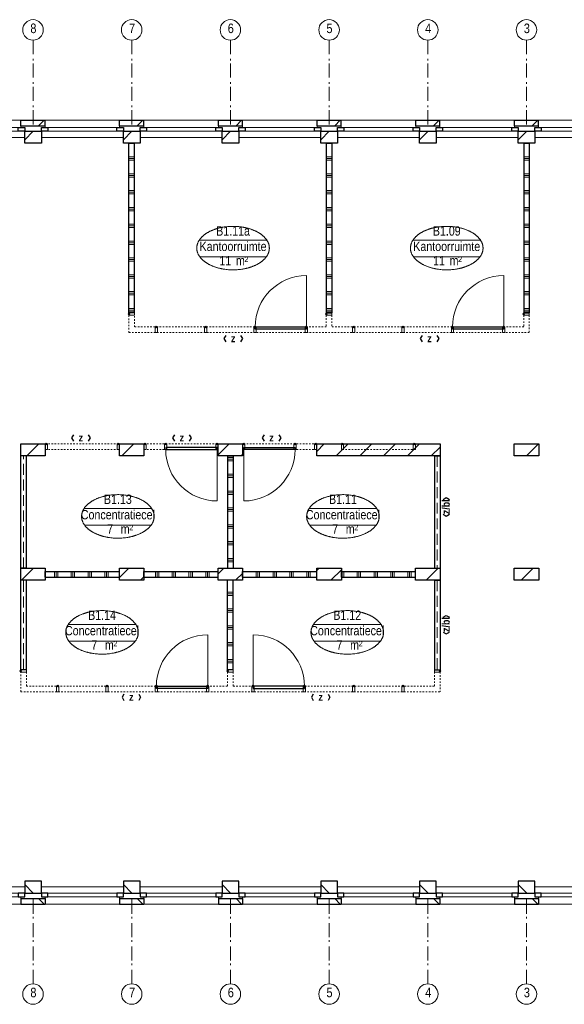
# Model space of a CAD drawing. Header units: millimetres. Extents: x 293454 to 524618, y 211738 to 307297.
# Tile 43 of 152: x 430040 to 439752, y 247976 to 265525. Entities that reach past the tile are written whole.
import ezdxf
from ezdxf.enums import TextEntityAlignment as Align

# ---------------------------------------------------------------- set-up
doc = ezdxf.new("R2010")
doc.units = ezdxf.units.MM
doc.header["$LTSCALE"] = 400
doc.header["$PDMODE"] = 3
doc.header["$PDSIZE"] = 15
for name, pattern in [('STYLE_02', [0.694427, 0.486069, -0.208359]), ('STYLE_06', [1.041641, 0.625, -0.208282, 0.069427, -0.138931]), ('STYLE_21', [0.138889, 0.069444, -0.069444])]:
    doc.linetypes.add(name, pattern=pattern)
for name, color, linetype, lineweight in [('Buitenkozijnen', 140, 'Continuous', 15), ('Interieur-deur', 43, 'Continuous', 9), ('Interieur-scheidingswand-horizontaal', 5, 'Continuous', 25), ('Interieur-scheidingswand-vertikaal', 5, 'Continuous', 25), ('Interieur-systeemwand glas', 140, 'STYLE_21', 15), ('Kozijnmerken', 43, 'Continuous', 9), ('mat-baksteen', 5, 'Continuous', 25), ('mat-kalkzandsteen', 5, 'Continuous', 25), ('None', 7, 'Continuous', 9), ('Ruimtenummers', 5, 'Continuous', 25)]:
    doc.layers.add(name, color=color, linetype=linetype, lineweight=lineweight)
doc.styles.add('Arial Narrow', font='ARIALN.TTF', dxfattribs={"height": 222.25})
doc.styles.add('Arial Narrow (bold)', font='ARIALNB.TTF', dxfattribs={"height": 172.861111})

# ---------------------------------------------------------------- blocks, each defined once
blk = doc.blocks.new('systeemwandstijl 880 hoh')
at = {"layer": 'Interieur-systeemwand glas', "color": 43, "linetype": 'Continuous', "lineweight": 9}
blk.add_lwpolyline([(0, 20), (100, 20), (100, -20), (0, -20)], close=True, dxfattribs=at)
at = {"layer": 'Interieur-systeemwand glas', "color": 43, "linetype": 'Continuous', "lineweight": 15}
blk.add_point((0, 0), dxfattribs=at)
blk = doc.blocks.new('Systeemwand B (2D)')
at = {"layer": 'Interieur-systeemwand glas', "lineweight": 15}
for p, q in [((0, 50), (1323, 50)), ((0, -50), (1323, -50))]:
    blk.add_line(p, q, dxfattribs=at)
at = {"layer": 'None', "color": 7, "rotation": 270}
blk.add_blockref('systeemwandstijl 880 hoh', (20, 50), dxfattribs=at)
at = {"layer": 'None', "color": 7, "xscale": -1, "rotation": 90}
blk.add_blockref('systeemwandstijl 880 hoh', (1303, 50), dxfattribs=at)
blk = doc.blocks.new('Deur systeemwand 915')
at = {"layer": 'Interieur-deur', "color": 140, "linetype": 'Continuous', "lineweight": 15}
blk.add_line((0, 1015), (0, 100), dxfattribs=at)
at = {"layer": 'Interieur-deur', "color": 92, "linetype": 'Continuous', "lineweight": 25}
blk.add_lwpolyline([(-915, 100), (0, 100), (0, 60), (-915, 60)], close=True, dxfattribs=at)
at = {"layer": 'Interieur-deur', "color": 140, "linetype": 'Continuous', "lineweight": 15}
blk.add_arc((0, 100), 915, 90, 180, dxfattribs=at)
blk = doc.blocks.new('Systeemwand B met deur (2D)')
at = {"layer": 'Interieur-systeemwand glas', "lineweight": 15}
for p, q in [((0, 50), (1323, 50)), ((0, -50), (1323, -50))]:
    blk.add_line(p, q, dxfattribs=at)
at = {"layer": 'None', "color": 7, "rotation": 270}
for p in [(20, 50), (388, 50)]:
    blk.add_blockref('systeemwandstijl 880 hoh', p, dxfattribs=at)
at = {"layer": 'None', "color": 7, "xscale": -1}
for name, rotation in [('systeemwandstijl 880 hoh', 90), ('Deur systeemwand 915', 180)]:
    blk.add_blockref(name, (1303, 50), dxfattribs=dict(at, rotation=rotation))
blk = doc.blocks.new('*X747')
at = {"layer": 'None', "lineweight": 9}
for p, q in [((3688.5, -2640), (3788.5, -2640)), ((3688.5, -2670), (3788.5, -2670)), ((3688.5, -2700), (3788.5, -2700)), ((3688.5, -2940), (3788.5, -2940)), ((3688.5, -2970), (3788.5, -2970)), ((3688.5, -3000), (3788.5, -3000)), ((3688.5, -3240), (3788.5, -3240)), ((3688.5, -3270), (3788.5, -3270)), ((3688.5, -3300), (3788.5, -3300)), ((3688.5, -3540), (3788.5, -3540)), ((3688.5, -3570), (3788.5, -3570)), ((3688.5, -3600), (3788.5, -3600)), ((3688.5, -3840), (3788.5, -3840)), ((3688.5, -3870), (3788.5, -3870)), ((3688.5, -3900), (3788.5, -3900))]:
    blk.add_line(p, q, dxfattribs=at)
blk = doc.blocks.new('*X748')
at = {"layer": 'None', "lineweight": 9}
for p, q in [((600, -2372), (600, -2272)), ((630, -2372), (630, -2272)), ((660, -2372), (660, -2272)), ((900, -2372), (900, -2272)), ((930, -2372), (930, -2272)), ((960, -2372), (960, -2272)), ((1200, -2372), (1200, -2272)), ((1230, -2372), (1230, -2272)), ((1260, -2372), (1260, -2272)), ((1500, -2372), (1500, -2272)), ((1530, -2372), (1530, -2272)), ((1560, -2372), (1560, -2272))]:
    blk.add_line(p, q, dxfattribs=at)
blk = doc.blocks.new('*X749')
at = {"layer": 'None', "lineweight": 9}
for p, q in [((2400, -2372), (2400, -2272)), ((2430, -2372), (2430, -2272)), ((2460, -2372), (2460, -2272)), ((2700, -2372), (2700, -2272)), ((2730, -2372), (2730, -2272)), ((2760, -2372), (2760, -2272)), ((3000, -2372), (3000, -2272)), ((3030, -2372), (3030, -2272)), ((3060, -2372), (3060, -2272)), ((3300, -2372), (3300, -2272)), ((3330, -2372), (3330, -2272)), ((3360, -2372), (3360, -2272))]:
    blk.add_line(p, q, dxfattribs=at)
blk = doc.blocks.new('*X750')
at = {"layer": 'None', "lineweight": 9}
for p, q in [((5730, -2372), (5730, -2272)), ((5760, -2372), (5760, -2272)), ((6000, -2372), (6000, -2272)), ((6030, -2372), (6030, -2272)), ((6060, -2372), (6060, -2272)), ((6300, -2372), (6300, -2272)), ((6330, -2372), (6330, -2272)), ((6360, -2372), (6360, -2272)), ((6600, -2372), (6600, -2272)), ((6630, -2372), (6630, -2272)), ((6660, -2372), (6660, -2272)), ((6900, -2372), (6900, -2272)), ((6930, -2372), (6930, -2272)), ((6960, -2372), (6960, -2272))]:
    blk.add_line(p, q, dxfattribs=at)
blk = doc.blocks.new('*X751')
at = {"layer": 'None', "lineweight": 9}
for p, q in [((3960, -2372), (3960, -2272)), ((4200, -2372), (4200, -2272)), ((4230, -2372), (4230, -2272)), ((4260, -2372), (4260, -2272)), ((4500, -2372), (4500, -2272)), ((4530, -2372), (4530, -2272)), ((4560, -2372), (4560, -2272)), ((4800, -2372), (4800, -2272)), ((4830, -2372), (4830, -2272)), ((4860, -2372), (4860, -2272)), ((5100, -2372), (5100, -2272)), ((5130, -2372), (5130, -2272)), ((5160, -2372), (5160, -2272))]:
    blk.add_line(p, q, dxfattribs=at)
blk = doc.blocks.new('*X752')
at = {"layer": 'None', "lineweight": 9}
for p, q in [((3688.5, -240), (3788.5, -240)), ((3688.5, -270), (3788.5, -270)), ((3688.5, -300), (3788.5, -300)), ((3688.5, -540), (3788.5, -540)), ((3688.5, -570), (3788.5, -570)), ((3688.5, -600), (3788.5, -600)), ((3688.5, -840), (3788.5, -840)), ((3688.5, -870), (3788.5, -870)), ((3688.5, -900), (3788.5, -900)), ((3688.5, -1140), (3788.5, -1140)), ((3688.5, -1170), (3788.5, -1170)), ((3688.5, -1200), (3788.5, -1200)), ((3688.5, -1440), (3788.5, -1440)), ((3688.5, -1470), (3788.5, -1470)), ((3688.5, -1500), (3788.5, -1500)), ((3688.5, -1740), (3788.5, -1740)), ((3688.5, -1770), (3788.5, -1770)), ((3688.5, -1800), (3788.5, -1800)), ((3688.5, -2040), (3788.5, -2040)), ((3688.5, -2070), (3788.5, -2070)), ((3688.5, -2100), (3788.5, -2100))]:
    blk.add_line(p, q, dxfattribs=at)
blk = doc.blocks.new('Concentratiecel B 4 (2D)')
at = {"layer": 'Interieur-scheidingswand-horizontaal', "lineweight": 25}
for p, q in [((437, -2272), (1760, -2272)), ((437, -2372), (437, -2272)), ((1760, -2372), (1760, -2272)), ((2197, -2272), (3520, -2272)), ((2197, -2372), (2197, -2272)), ((3520, -2372), (3520, -2272)), ((3957, -2272), (5280, -2272)), ((3957, -2372), (3957, -2272)), ((5280, -2372), (5280, -2272)), ((5717, -2272), (7040, -2272)), ((5717, -2372), (5717, -2272)), ((7040, -2372), (7040, -2272)), ((437, -2372), (1760, -2372)), ((2197, -2372), (3520, -2372)), ((3957, -2372), (5280, -2372)), ((5717, -2372), (7040, -2372))]:
    blk.add_line(p, q, dxfattribs=at)
at = {"layer": 'Interieur-scheidingswand-vertikaal', "lineweight": 25}
for p, q in [((100, -214), (0, -214)), ((0, -2215), (0, -214)), ((100, -2215), (100, -214)), ((3688.5, -214), (3688.5, -2215)), ((3688.5, -214), (3788.5, -214)), ((3788.5, -214), (3788.5, -2215)), ((7377, -214), (7377, -2215)), ((7377, -214), (7477, -214)), ((7477, -214), (7477, -2215)), ((100, -2215), (0, -2215)), ((3688.5, -2215), (3788.5, -2215)), ((7377, -2215), (7477, -2215)), ((100, -2429), (0, -2429)), ((0, -4025), (0, -2429)), ((100, -4025), (100, -2429)), ((3788.5, -2429), (3688.5, -2429)), ((3688.5, -4025), (3688.5, -2429)), ((3788.5, -4025), (3788.5, -2429)), ((7377, -2429), (7377, -4025)), ((7377, -2429), (7477, -2429)), ((7477, -2429), (7477, -4025)), ((100, -4025), (0, -4025)), ((3788.5, -4025), (3688.5, -4025)), ((7377, -4025), (7477, -4025))]:
    blk.add_line(p, q, dxfattribs=at)
at = {"layer": 'Interieur-scheidingswand-vertikaal', "linetype": 'STYLE_02', "lineweight": 9}
for p, q in [((50, -2215), (50, -214)), ((7427, -214), (7427, -2215)), ((50, -4025), (50, -2429)), ((7427, -2429), (7427, -4025))]:
    blk.add_line(p, q, dxfattribs=at)
at = {"layer": 'Interieur-systeemwand glas', "lineweight": 15}
for p, q in [((0, -4415), (0, -4065)), ((100, -4315), (100, -4065)), ((3688.5, -4315), (3688.5, -4065)), ((3788.5, -4315), (3788.5, -4065)), ((7377, -4065), (7377, -4315)), ((7477, -4065), (7477, -4415)), ((100, -4315), (3688.5, -4315)), ((3788.5, -4315), (7377, -4315)), ((0, -4415), (7477, -4415))]:
    blk.add_line(p, q, dxfattribs=at)
at = {"layer": 'Interieur-scheidingswand-horizontaal'}
for name in ['*X748', '*X749', '*X751', '*X750']:
    blk.add_blockref(name, (0, 0), dxfattribs=at)
at = {"layer": 'Interieur-scheidingswand-vertikaal'}
for name in ['*X752', '*X747']:
    blk.add_blockref(name, (0, 0), dxfattribs=at)
at = {"layer": 'None', "color": 7}
for name, p in [('Systeemwand B (2D)', (437, -50)), ('Systeemwand B met deur (2D)', (2197, -50)), ('Deur systeemwand 915', (3333.5, -4415)), ('systeemwandstijl 880 hoh', (0, -4045)), ('systeemwandstijl 880 hoh', (3688.5, -4045))]:
    blk.add_blockref(name, p, dxfattribs=at)
at = {"layer": 'None', "color": 7, "xscale": -1}
for name, p in [('Systeemwand B met deur (2D)', (5280, -50)), ('Systeemwand B (2D)', (7040, -50)), ('Deur systeemwand 915', (4143.5, -4415)), ('systeemwandstijl 880 hoh', (7477, -4045))]:
    blk.add_blockref(name, p, dxfattribs=at)
at = {"layer": 'None', "color": 7, "rotation": 270}
for p in [(658.5, -4315), (1538.5, -4315), (2418.5, -4315), (3333.5, -4315)]:
    blk.add_blockref('systeemwandstijl 880 hoh', p, dxfattribs=at)
at = {"layer": 'None', "color": 7, "xscale": -1, "rotation": 90}
for p in [(4143.5, -4315), (5058.5, -4315), (5938.5, -4315), (6818.5, -4315)]:
    blk.add_blockref('systeemwandstijl 880 hoh', p, dxfattribs=at)
blk = doc.blocks.new('*X810')
at = {"layer": 'None', "lineweight": 9}
blk.add_line((-31660, 2705), (-31446, 2919), dxfattribs=at)
blk = doc.blocks.new('*X811')
at = {"layer": 'None', "lineweight": 9}
blk.add_line((-29963, 2705), (-29749, 2919), dxfattribs=at)
blk = doc.blocks.new('*X821')
at = {"layer": 'None', "lineweight": 9}
blk.add_line((-31753, 491), (-31539, 705), dxfattribs=at)
blk = doc.blocks.new('*X822')
at = {"layer": 'None', "lineweight": 9}
for p, q in [((-30007, 540), (-29842, 705)), ((-29632, 491), (-29570, 552))]:
    blk.add_line(p, q, dxfattribs=at)
blk = doc.blocks.new('*X823')
at = {"layer": 'None', "lineweight": 9}
for p, q in [((-28247, 603), (-28145, 705)), ((-27935, 491), (-27810, 615))]:
    blk.add_line(p, q, dxfattribs=at)
blk = doc.blocks.new('*X824')
at = {"layer": 'None', "lineweight": 9}
for p, q in [((-26487, 665), (-26448, 705)), ((-26238, 491), (-26050, 678))]:
    blk.add_line(p, q, dxfattribs=at)
blk = doc.blocks.new('*X825')
at = {"layer": 'None', "lineweight": 9}
blk.add_line((-24540.580054, 491), (-24326.580054, 705), dxfattribs=at)
blk = doc.blocks.new('*X826')
at = {"layer": 'None', "lineweight": 9}
blk.add_line((-22844, 491), (-22630, 705), dxfattribs=at)
blk = doc.blocks.new('*X48')
at = {"layer": 'None', "lineweight": 9}
blk.add_line((-148.5, -148.5), (4, 4), dxfattribs=at)
blk = doc.blocks.new('*X49')
at = {"layer": 'None', "lineweight": 9}
blk.add_line((100, 100), (200, 200), dxfattribs=at)
blk = doc.blocks.new('Penant best-uitbr  (2D)')
at = {"layer": 'mat-baksteen', "lineweight": 25}
for p, q in [((-215, 200), (215, 200)), ((-215, 100), (-215, 200)), ((215, 100), (215, 200)), ((-215, 100), (215, 100))]:
    blk.add_line(p, q, dxfattribs=at)
at = {"layer": 'mat-kalkzandsteen', "lineweight": 25}
blk.add_lwpolyline([(-148.5, 4), (148.5, 4), (148.5, -210), (-148.5, -210)], close=True, dxfattribs=at)
at = {"layer": 'mat-baksteen'}
blk.add_blockref('*X49', (0, 0), dxfattribs=at)
at = {"layer": 'mat-kalkzandsteen'}
blk.add_blockref('*X48', (0, 0), dxfattribs=at)
blk = doc.blocks.new('Gevelpui best-uitbr 1330 (2D)')
at = {"layer": 'Buitenkozijnen', "lineweight": 15}
for p, q in [((-731.5, 71), (731.5, 71)), ((-731.5, 4), (-731.5, 71)), ((-731.5, 4), (731.5, 4)), ((731.5, 4), (731.5, 71))]:
    blk.add_line(p, q, dxfattribs=at)
at = {"layer": 'Buitenkozijnen', "color": 92, "lineweight": 25}
for points in [[(-731.5, 71), (-617.5, 71), (-617.5, 4), (-731.5, 4)], [(617.5, 71), (731.5, 71), (731.5, 4), (617.5, 4)]]:
    blk.add_lwpolyline(points, close=True, dxfattribs=at)
at = {"layer": 'None', "color": 43, "linetype": 'Continuous', "lineweight": 9}
blk.add_line((-731.5, -107), (731.5, -107), dxfattribs=at)
at = {"layer": 'None', "color": 43, "linetype": 'Continuous', "lineweight": 9, "flags": 128}
blk.add_lwpolyline([(-665, 71), (-665, 200), (665, 200), (665, 71)], dxfattribs=at)
blk = doc.blocks.new('*X929')
at = {"layer": 'None', "lineweight": 9}
for p, q in [((-28247, 2724), (-28052, 2919)), ((-27842, 2705), (-27810, 2737))]:
    blk.add_line(p, q, dxfattribs=at)
blk = doc.blocks.new('*X930')
at = {"layer": 'None', "lineweight": 9}
for p, q in [((-26487, 2787), (-26355, 2919)), ((-26145, 2705), (-25931, 2919)), ((-25721, 2705), (-25507, 2919)), ((-25296, 2705), (-25082, 2919)), ((-24872, 2705), (-24658, 2919)), ((-24448, 2705), (-24290, 2862))]:
    blk.add_line(p, q, dxfattribs=at)
blk = doc.blocks.new('*X931')
at = {"layer": 'None', "lineweight": 9}
for p, q in [((-22967, 2913), (-22961, 2919)), ((-22751, 2705), (-22537, 2919))]:
    blk.add_line(p, q, dxfattribs=at)
blk = doc.blocks.new('*X1126')
at = {"layer": 'None', "lineweight": 9}
for p, q in [((6990, 0), (7090, 0)), ((6990, -240), (7090, -240)), ((6990, -270), (7090, -270)), ((6990, -300), (7090, -300)), ((6990, -540), (7090, -540)), ((6990, -570), (7090, -570)), ((6990, -600), (7090, -600)), ((6990, -840), (7090, -840)), ((6990, -870), (7090, -870)), ((6990, -900), (7090, -900)), ((6990, -1140), (7090, -1140)), ((6990, -1170), (7090, -1170)), ((6990, -1200), (7090, -1200)), ((6990, -1440), (7090, -1440)), ((6990, -1470), (7090, -1470)), ((6990, -1500), (7090, -1500)), ((6990, -1740), (7090, -1740)), ((6990, -1770), (7090, -1770)), ((6990, -1800), (7090, -1800)), ((6990, -2040), (7090, -2040)), ((6990, -2070), (7090, -2070)), ((6990, -2100), (7090, -2100)), ((6990, -2340), (7090, -2340)), ((6990, -2370), (7090, -2370)), ((6990, -2400), (7090, -2400)), ((6990, -2640), (7090, -2640)), ((6990, -2670), (7090, -2670)), ((6990, -2700), (7090, -2700)), ((6990, -2940), (7090, -2940)), ((6990, -2970), (7090, -2970)), ((6990, -3000), (7090, -3000))]:
    blk.add_line(p, q, dxfattribs=at)
blk = doc.blocks.new('*X1127')
at = {"layer": 'None', "lineweight": 9}
for p, q in [((3470, 0), (3570, 0)), ((3470, -240), (3570, -240)), ((3470, -270), (3570, -270)), ((3470, -300), (3570, -300)), ((3470, -540), (3570, -540)), ((3470, -570), (3570, -570)), ((3470, -600), (3570, -600)), ((3470, -840), (3570, -840)), ((3470, -870), (3570, -870)), ((3470, -900), (3570, -900)), ((3470, -1140), (3570, -1140)), ((3470, -1170), (3570, -1170)), ((3470, -1200), (3570, -1200)), ((3470, -1440), (3570, -1440)), ((3470, -1470), (3570, -1470)), ((3470, -1500), (3570, -1500)), ((3470, -1740), (3570, -1740)), ((3470, -1770), (3570, -1770)), ((3470, -1800), (3570, -1800)), ((3470, -2040), (3570, -2040)), ((3470, -2070), (3570, -2070)), ((3470, -2100), (3570, -2100)), ((3470, -2340), (3570, -2340)), ((3470, -2370), (3570, -2370)), ((3470, -2400), (3570, -2400)), ((3470, -2640), (3570, -2640)), ((3470, -2670), (3570, -2670)), ((3470, -2700), (3570, -2700)), ((3470, -2940), (3570, -2940)), ((3470, -2970), (3570, -2970)), ((3470, -3000), (3570, -3000))]:
    blk.add_line(p, q, dxfattribs=at)
blk = doc.blocks.new('*X1128')
at = {"layer": 'None', "lineweight": 9}
for p, q in [((-50, 0), (50, 0)), ((-50, -240), (50, -240)), ((-50, -270), (50, -270)), ((-50, -300), (50, -300)), ((-50, -540), (50, -540)), ((-50, -570), (50, -570)), ((-50, -600), (50, -600)), ((-50, -840), (50, -840)), ((-50, -870), (50, -870)), ((-50, -900), (50, -900)), ((-50, -1140), (50, -1140)), ((-50, -1170), (50, -1170)), ((-50, -1200), (50, -1200)), ((-50, -1440), (50, -1440)), ((-50, -1470), (50, -1470)), ((-50, -1500), (50, -1500)), ((-50, -1740), (50, -1740)), ((-50, -1770), (50, -1770)), ((-50, -1800), (50, -1800)), ((-50, -2040), (50, -2040)), ((-50, -2070), (50, -2070)), ((-50, -2100), (50, -2100)), ((-50, -2340), (50, -2340)), ((-50, -2370), (50, -2370)), ((-50, -2400), (50, -2400)), ((-50, -2640), (50, -2640)), ((-50, -2670), (50, -2670)), ((-50, -2700), (50, -2700)), ((-50, -2940), (50, -2940)), ((-50, -2970), (50, -2970)), ((-50, -3000), (50, -3000))]:
    blk.add_line(p, q, dxfattribs=at)
blk = doc.blocks.new('Vergaderruimten B 2 (2D)')
at = {"layer": 'Interieur-scheidingswand-vertikaal', "lineweight": 25}
for p, q in [((50, 4), (-50, 4)), ((-50, -3021), (-50, 4)), ((50, -3021), (50, 4)), ((3470, 4), (3470, -3021)), ((3470, 4), (3570, 4)), ((3570, 4), (3570, -3021)), ((6990, 4), (6990, -3021)), ((6990, 4), (7090, 4)), ((7090, 4), (7090, -3021)), ((50, -3021), (-50, -3021)), ((3470, -3021), (3570, -3021)), ((6990, -3021), (7090, -3021))]:
    blk.add_line(p, q, dxfattribs=at)
at = {"layer": 'Interieur-systeemwand glas', "lineweight": 15}
for p, q in [((-50, -3371), (-50, -3061)), ((50, -3271), (50, -3061)), ((3470, -3061), (3470, -3271)), ((3570, -3061), (3570, -3271)), ((6990, -3061), (6990, -3271)), ((7090, -3061), (7090, -3371)), ((3470, -3271), (50, -3271)), ((6990, -3271), (3570, -3271)), ((7090, -3371), (-50, -3371))]:
    blk.add_line(p, q, dxfattribs=at)
at = {"layer": 'Interieur-scheidingswand-vertikaal'}
for name in ['*X1128', '*X1127', '*X1126']:
    blk.add_blockref(name, (0, 0), dxfattribs=at)
at = {"layer": 'Interieur-scheidingswand-vertikaal', "color": 7}
for name, p in [('Deur systeemwand 915', (3115, -3371)), ('Deur systeemwand 915', (6635, -3371)), ('systeemwandstijl 880 hoh', (-50, -3041)), ('systeemwandstijl 880 hoh', (3470, -3041)), ('systeemwandstijl 880 hoh', (6990, -3041))]:
    blk.add_blockref(name, p, dxfattribs=at)
at = {"layer": 'Interieur-scheidingswand-vertikaal', "color": 7, "rotation": 270}
for p in [(440, -3271), (3960, -3271)]:
    blk.add_blockref('systeemwandstijl 880 hoh', p, dxfattribs=at)
at = {"layer": 'Interieur-scheidingswand-vertikaal', "color": 7, "xscale": -1, "rotation": 90}
for p in [(1320, -3271), (2200, -3271), (3115, -3271), (4840, -3271), (5720, -3271), (6635, -3271)]:
    blk.add_blockref('systeemwandstijl 880 hoh', p, dxfattribs=at)
blk = doc.blocks.new('Ruimtenummer UV 50')
at = {"layer": 'Ruimtenummers', "color": 8, "lineweight": 5}
for p, q in [((602, 157), (-602, 157)), ((595, -137), (-595, -137))]:
    blk.add_line(p, q, dxfattribs=at)
blk.add_open_spline([(-323, 354), (-173, 406), (173, 406), (323, 354), (473, 302), (560, 212), (647, 122), (647, 18), (647, -86), (560, -176), (473, -266), (323, -318), (173, -370), (-173, -370), (-323, -318), (-474, -266), (-560, -176), (-647, -86), (-647, 18), (-647, 122), (-560, 212), (-474, 302), (-323, 354)], degree=2, knots=[0, 0, 0, 0.09962, 0.19924, 0.19924, 0.283607, 0.283607, 0.349619, 0.349619, 0.415638, 0.415638, 0.5, 0.5, 0.59962, 0.69924, 0.69924, 0.783607, 0.783607, 0.849619, 0.849619, 0.915638, 0.915638, 1, 1, 1], dxfattribs=at)
at = {"layer": 'Ruimtenummers', "attachment_point": 2, "style": 'Arial Narrow'}
for s, insert, char_height in [(' m', (104, -122), 165.9), (' 2', (220, -133), 96.8)]:
    blk.add_mtext(s, dxfattribs=dict(at, insert=insert, char_height=char_height))
at = {"layer": 'Ruimtenummers', "style": 'Arial Narrow'}
for tag, p in [('Nummer', (0, 407)), ('Naam', (0, 132)), ('Oppervlak', (-138, -122))]:
    blk.add_attdef(tag, text='', height=166, dxfattribs=at).set_placement(p, align=Align.TOP_CENTER)
blk = doc.blocks.new('Kozijnmerk 50')
at = {"layer": 'Kozijnmerken', "color": 92, "linetype": 'Continuous', "lineweight": 25}
for points in [[(-132, 51), (-165, -6), (-132, -62)], [(132, 51), (165, -6), (132, -62)]]:
    blk.add_lwpolyline(points, dxfattribs=at)
at = {"layer": 'None', "color": 43, "style": 'Arial Narrow (bold)'}
blk.add_attdef('merk', text='', height=138, dxfattribs=at).set_placement((0, 0), align=Align.MIDDLE_CENTER)
blk = doc.blocks.new('*U1657')
at = {"layer": 'None', "color": 7, "linetype": 'STYLE_06', "lineweight": 9}
for p, q in [((-31549, 10116), (-31549, 8616)), ((-29789, 10116), (-29789, 8616)), ((-28029, 10116), (-28029, 8616)), ((-26269, 10116), (-26269, 8616)), ((-24509, 10116), (-24509, 8616)), ((-22749, 10116), (-22749, 8616))]:
    blk.add_line(p, q, dxfattribs=at)
at = {"layer": 'None', "color": 43, "linetype": 'Continuous', "lineweight": 9}
for centre in [(-31549, 10299), (-29789, 10299), (-28029, 10299), (-26269, 10299), (-24509, 10299), (-22749, 10299)]:
    blk.add_circle(centre, 183, dxfattribs=at)
at = {"layer": 'None', "color": 8, "char_height": 169, "attachment_point": 1, "style": 'Arial Narrow'}
for s, insert in [('8', (-31596, 10412)), ('7', (-29836, 10412)), ('6', (-28076, 10412)), ('5', (-26316, 10412)), ('4', (-24556, 10412)), ('3', (-22796, 10412))]:
    blk.add_mtext(s, dxfattribs=dict(at, insert=insert))

msp = doc.modelspace()

# ---------------------------------------------------------------- linework, layer by layer
at = {"layer": 'mat-kalkzandsteen', "lineweight": 25}
for points in [[(430059.34062, 257962.5115), (430496.34062, 257962.5115), (430496.34062, 257748.5115), (430059.34062, 257748.5115)], [(431819.34062, 257962.5115), (432256.34062, 257962.5115), (432256.34062, 257748.5115), (431819.34062, 257748.5115)], [(433579.34062, 257962.5115), (434016.34062, 257962.5115), (434016.34062, 257748.5115), (433579.34062, 257748.5115)], [(435339.34062, 257962.5115), (437536.34062, 257962.5115), (437536.34062, 257748.5115), (435339.34062, 257748.5115)], [(438859.34062, 257962.5115), (439296.34062, 257962.5115), (439296.34062, 257748.5115), (438859.34062, 257748.5115)], [(430059.34062, 255748.5115), (430496.34062, 255748.5115), (430496.34062, 255534.5115), (430059.34062, 255534.5115)], [(431819.34062, 255748.5115), (432256.34062, 255748.5115), (432256.34062, 255534.5115), (431819.34062, 255534.5115)], [(433579.34062, 255748.5115), (434016.34062, 255748.5115), (434016.34062, 255534.5115), (433579.34062, 255534.5115)], [(435339.34062, 255748.5115), (435776.34062, 255748.5115), (435776.34062, 255534.5115), (435339.34062, 255534.5115)], [(437099.34062, 255748.5115), (437536.34062, 255748.5115), (437536.34062, 255534.5115), (437099.34062, 255534.5115)], [(438859.34062, 255748.5115), (439299.34062, 255748.5115), (439299.34062, 255534.5115), (438859.34062, 255534.5115)]]:
    msp.add_lwpolyline(points, close=True, dxfattribs=at)
at = {"layer": 'None', "color": 7, "linetype": 'STYLE_06', "lineweight": 9}
for p, q in [((430277.84062, 248341.0238), (430277.84062, 249841.0238)), ((432037.84062, 248341.0238), (432037.84062, 249841.0238)), ((433797.84062, 248341.0238), (433797.84062, 249841.0238)), ((435557.84062, 248341.0238), (435557.84062, 249841.0238)), ((437317.84062, 248341.0238), (437317.84062, 249841.0238)), ((439077.84062, 248341.0238), (439077.84062, 249841.0238))]:
    msp.add_line(p, q, dxfattribs=at)
at = {"layer": 'None', "color": 43, "linetype": 'Continuous', "lineweight": 9}
for centre in [(430277.84062, 248158.41738), (432037.84062, 248158.41738), (433797.84062, 248158.41738), (435557.84062, 248158.41738), (437317.84062, 248158.41738), (439077.84062, 248158.41738)]:
    msp.add_circle(centre, 182.60642, dxfattribs=at)

# ---------------------------------------------------------------- block references
at = {"layer": 'Interieur-scheidingswand-vertikaal', "color": 7}
msp.add_blockref('Vergaderruimten B 2 (2D)', (432037.84062, 263319.5115), dxfattribs=at)
at = {"layer": 'Kozijnmerken', "color": 7}
for p in [(433847.26604, 259845.80839), (437347.26604, 259845.80839), (431131.24064, 258076.3206), (432931.24064, 258076.3206), (434531.24064, 258076.3206), (432031.59922, 253454.28819), (435406.92385, 253454.28819)]:
    msp.add_blockref('Kozijnmerk 50', p, dxfattribs=at).add_auto_attribs({'merk': 'z'})
at = {"layer": 'Kozijnmerken', "color": 7, "rotation": 90}
for p in [(437640.36503, 256843.5115), (437640.36503, 254743.5115)]:
    msp.add_blockref('Kozijnmerk 50', p, dxfattribs=at).add_auto_attribs({'merk': 'z/bl'})
at = {"layer": 'mat-baksteen', "color": 7}
for p in [(430277.84062, 263533.5115), (432037.84062, 263533.5115), (433797.84062, 263533.5115), (435557.84062, 263533.5115), (437317.84062, 263533.5115), (439077.84062, 263533.5115)]:
    msp.add_blockref('Penant best-uitbr  (2D)', p, dxfattribs=at)
at = {"layer": 'mat-baksteen', "color": 7, "xscale": -1, "rotation": 180}
for p in [(430277.84062, 249963.5115), (432037.84062, 249963.5115), (433797.84062, 249963.5115), (435557.84062, 249963.5115), (437317.84062, 249963.5115), (439077.84062, 249963.5115)]:
    msp.add_blockref('Penant best-uitbr  (2D)', p, dxfattribs=at)
at = {"layer": 'mat-kalkzandsteen'}
for name in ['*X810', '*X811', '*X929', '*X930', '*X931', '*X821', '*X822', '*X823', '*X824', '*X825', '*X826']:
    msp.add_blockref(name, (461826.78125, 255043.5115), dxfattribs=at)
at = {"layer": 'None', "color": 7}
for name, p in [('*U1657', (461826.78125, 255043.5115)), ('Gevelpui best-uitbr 1330 (2D)', (429397.84062, 263533.5115)), ('Gevelpui best-uitbr 1330 (2D)', (431157.84062, 263533.5115)), ('Gevelpui best-uitbr 1330 (2D)', (432917.84062, 263533.5115)), ('Gevelpui best-uitbr 1330 (2D)', (434677.84062, 263533.5115)), ('Gevelpui best-uitbr 1330 (2D)', (436437.84062, 263533.5115)), ('Gevelpui best-uitbr 1330 (2D)', (438197.84062, 263533.5115)), ('Gevelpui best-uitbr 1330 (2D)', (439957.84062, 263533.5115)), ('Concentratiecel B 4 (2D)', (430059.34062, 257962.5115))]:
    msp.add_blockref(name, p, dxfattribs=at)
at = {"layer": 'None', "color": 7, "xscale": -1, "rotation": 180}
for p in [(429397.84062, 249963.5115), (431157.84062, 249963.5115), (432917.84062, 249963.5115), (434677.84062, 249963.5115), (436437.84062, 249963.5115), (438197.84062, 249963.5115), (439957.84062, 249963.5115)]:
    msp.add_blockref('Gevelpui best-uitbr 1330 (2D)', p, dxfattribs=at)
at = {"layer": 'Ruimtenummers'}
for p, values in [((433845.3374, 261435.73739), {'Nummer': 'B1.11a', 'Naam': 'Kantoorruimte', 'Oppervlak': '11'}), ((437655.80792, 261435.73739), {'Nummer': 'B1.09', 'Naam': 'Kantoorruimte', 'Oppervlak': '11'}), ((431791.16134, 256653.5115), {'Nummer': 'B1.13', 'Naam': 'Concentratiecel', 'Oppervlak': '7'}), ((435804.57669, 256653.5115), {'Nummer': 'B1.11', 'Naam': 'Concentratiecel', 'Oppervlak': '7'}), ((431508.93691, 254586.84814), {'Nummer': 'B1.14', 'Naam': 'Concentratiecel', 'Oppervlak': '7'}), ((435881.47443, 254586.84814), {'Nummer': 'B1.12', 'Naam': 'Concentratiecel', 'Oppervlak': '7'})]:
    msp.add_blockref('Ruimtenummer UV 50', p, dxfattribs=at).add_auto_attribs(values)

# ---------------------------------------------------------------- texts
at = {"layer": 'None', "color": 8, "char_height": 169.33333, "attachment_point": 1, "style": 'Arial Narrow'}
for s, insert in [('8', (430231.26438, 248271.17496)), ('7', (431991.26438, 248271.17496)), ('6', (433751.26438, 248271.17496)), ('5', (435511.26438, 248271.17496)), ('4', (437271.26438, 248271.17496)), ('3', (439031.26438, 248271.17496))]:
    msp.add_mtext(s, dxfattribs=dict(at, insert=insert))

doc.saveas('drawing.dxf')
